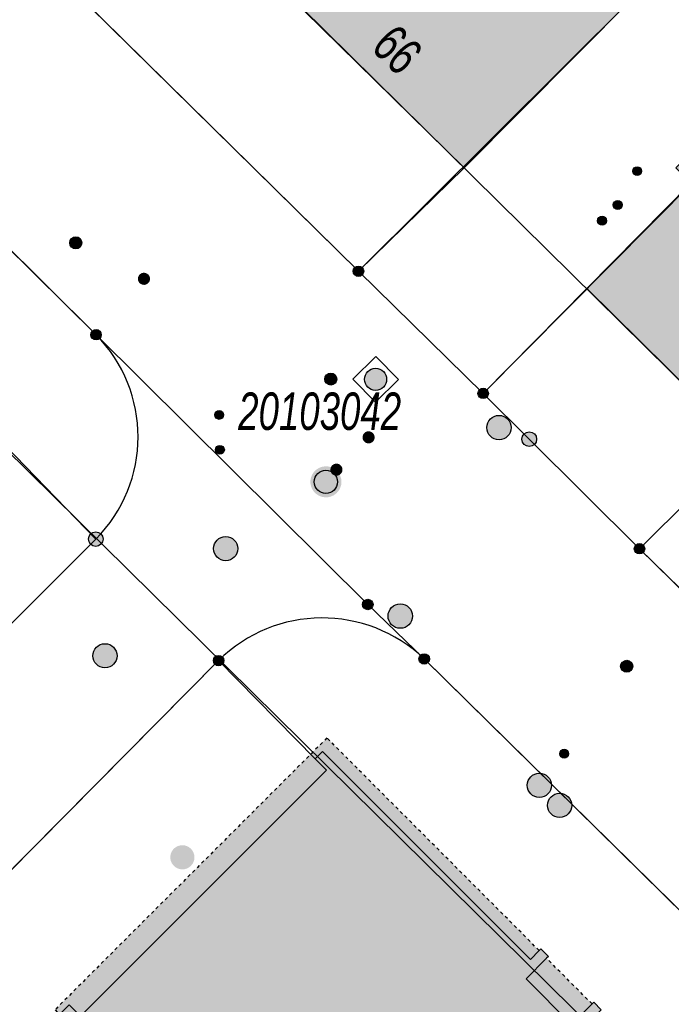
# Model space of a CAD drawing. Header units: metres. Extents: x 2695751 to 2696029, y 1260877 to 1261206.
# Tile 23 of 70: x 2695827 to 2695847, y 1261033 to 1261063. Entities that reach past the tile are written whole.
import ezdxf

# ---------------------------------------------------------------- set-up
doc = ezdxf.new("R2010")
doc.units = ezdxf.units.M
doc.header["$LTSCALE"] = 0.1
doc.linetypes.add('AUSGEZOGEN', pattern=[0])
doc.linetypes.add('VERDECKT2_S2', pattern=[0.36, 0.2, -0.16])
for name, color, linetype in [('Aménagement du territoire_Ligne de distance', 7, 'AUSGEZOGEN'), ('Limites de bien-fonds', 7, 'AUSGEZOGEN'), ('Mensuration officielle_Lignes (Couverture du sol)', 7, 'AUSGEZOGEN'), ('Mensuration officielle_N° de bâtiment', 7, 'AUSGEZOGEN'), ('Mensuration officielle_Point fixe planimétrique - N°', 7, 'AUSGEZOGEN'), ('Mensuration officielle_Surface (Objets divers)', 7, 'AUSGEZOGEN'), ('Mensuration officielle_Surfaces de bâtiments (Couverture du sol)', 7, 'AUSGEZOGEN'), ('Mensuration officielle_Surfaces de bâtiments (Objets divers)', 7, 'AUSGEZOGEN'), ('Points fixes eau potable', 255, 'AUSGEZOGEN'), ('Points fixes EU', 255, 'AUSGEZOGEN'), ('Points fixes gaz', 255, 'AUSGEZOGEN'), ('Points fixes mensuration officielle', 255, 'AUSGEZOGEN'), ('Points fixes réseau électrique', 255, 'AUSGEZOGEN'), ('Réseau AEW', 8, 'AUSGEZOGEN')]:
    doc.layers.add(name, color=color, linetype=linetype)
doc.styles.add('ARIAL', font='arial.ttf')

msp = doc.modelspace()

# ---------------------------------------------------------------- hatches: boundary and pattern name
at = {"layer": 'Mensuration officielle_Surfaces de bâtiments (Couverture du sol)', "true_color": 0xd2d2d2, "transparency": 33554687}
for points in [[(2695846.03, 1261064.16), (2695839.99, 1261070.12), (2695834.751, 1261064.857), (2695840.815, 1261058.899)], [(2695849.51, 1261050.31), (2695855.47, 1261056.29), (2695850.53, 1261061.137), (2695848.757, 1261059.342), (2695848.294, 1261059.8), (2695847.38, 1261058.902), (2695847.857, 1261058.431), (2695844.621, 1261055.155)], [(2695836.184, 1261040.558), (2695836.538, 1261040.205), (2695828.907, 1261032.579), (2695828.554, 1261032.933), (2695828.327, 1261032.706), (2695829.268, 1261031.766), (2695840.086, 1261020.955), (2695840.533, 1261021.402), (2695843.764, 1261018.173), (2695851.338, 1261025.868), (2695844.745, 1261032.456), (2695845.014, 1261032.725), (2695845.063, 1261032.775), (2695844.83, 1261033.008), (2695844.144, 1261032.322), (2695842.729, 1261033.736), (2695843.366, 1261034.372), (2695843.422, 1261034.429), (2695843.189, 1261034.662), (2695843.139, 1261034.613), (2695842.864, 1261034.337), (2695836.411, 1261040.785)]]:
    msp.add_hatch(color=254, dxfattribs=at).paths.add_polyline_path(points)
at = {"layer": 'Mensuration officielle_Surfaces de bâtiments (Objets divers)', "true_color": 0xebebeb, "transparency": 33554687}
for points in [[(2695828.907, 1261032.579), (2695836.538, 1261040.205), (2695836.184, 1261040.558), (2695836.411, 1261040.785), (2695842.864, 1261034.337), (2695843.139, 1261034.613), (2695836.553, 1261041.21), (2695828.115, 1261032.777), (2695840.051, 1261020.849), (2695840.498, 1261021.296), (2695843.694, 1261018.102), (2695843.764, 1261018.173), (2695840.533, 1261021.402), (2695840.086, 1261020.955), (2695829.268, 1261031.766), (2695828.327, 1261032.706), (2695828.554, 1261032.933)], [(2695842.729, 1261033.736), (2695844.144, 1261032.322), (2695844.78, 1261032.958), (2695843.366, 1261034.372)]]:
    msp.add_hatch(color=7, dxfattribs=at).paths.add_polyline_path(points)
at = {"layer": 'Points fixes eau potable', "transparency": 33554687}
for points in [[(2695830.741, 1261055.586), (2695830.728, 1261055.572), (2695830.717, 1261055.556), (2695830.708, 1261055.54), (2695830.7, 1261055.522), (2695830.694, 1261055.504), (2695830.69, 1261055.486), (2695830.688, 1261055.467), (2695830.688, 1261055.448), (2695830.689, 1261055.429), (2695830.693, 1261055.41), (2695830.698, 1261055.392), (2695830.706, 1261055.375), (2695830.715, 1261055.358), (2695830.725, 1261055.342), (2695830.737, 1261055.328), (2695830.751, 1261055.314), (2695830.766, 1261055.302), (2695830.782, 1261055.292), (2695830.799, 1261055.284), (2695830.817, 1261055.277), (2695830.835, 1261055.272), (2695830.854, 1261055.269), (2695830.873, 1261055.268), (2695830.892, 1261055.268), (2695830.91, 1261055.271), (2695830.929, 1261055.275), (2695830.947, 1261055.282), (2695830.964, 1261055.29), (2695830.98, 1261055.3), (2695830.995, 1261055.311), (2695831.009, 1261055.324), (2695831.022, 1261055.338), (2695831.033, 1261055.354), (2695831.042, 1261055.37), (2695831.05, 1261055.388), (2695831.056, 1261055.406), (2695831.06, 1261055.424), (2695831.062, 1261055.443), (2695831.062, 1261055.462), (2695831.061, 1261055.481), (2695831.057, 1261055.5), (2695831.052, 1261055.518), (2695831.044, 1261055.535), (2695831.035, 1261055.552), (2695831.025, 1261055.568), (2695831.013, 1261055.582), (2695830.999, 1261055.596), (2695830.984, 1261055.608), (2695830.968, 1261055.618), (2695830.951, 1261055.626), (2695830.933, 1261055.633), (2695830.915, 1261055.638), (2695830.896, 1261055.641), (2695830.877, 1261055.642), (2695830.858, 1261055.642), (2695830.84, 1261055.639), (2695830.821, 1261055.635), (2695830.803, 1261055.628), (2695830.786, 1261055.62), (2695830.77, 1261055.61), (2695830.755, 1261055.599)], [(2695837.711, 1261050.668), (2695837.698, 1261050.654), (2695837.687, 1261050.639), (2695837.678, 1261050.622), (2695837.67, 1261050.605), (2695837.664, 1261050.587), (2695837.659, 1261050.569), (2695837.657, 1261050.55), (2695837.657, 1261050.531), (2695837.658, 1261050.512), (2695837.661, 1261050.493), (2695837.667, 1261050.475), (2695837.674, 1261050.457), (2695837.683, 1261050.441), (2695837.693, 1261050.425), (2695837.705, 1261050.41), (2695837.719, 1261050.397), (2695837.733, 1261050.385), (2695837.749, 1261050.374), (2695837.766, 1261050.365), (2695837.784, 1261050.358), (2695837.802, 1261050.353), (2695837.821, 1261050.35), (2695837.84, 1261050.349), (2695837.859, 1261050.349), (2695837.877, 1261050.352), (2695837.896, 1261050.356), (2695837.914, 1261050.362), (2695837.931, 1261050.37), (2695837.948, 1261050.38), (2695837.963, 1261050.391), (2695837.977, 1261050.404), (2695837.99, 1261050.418), (2695838.001, 1261050.433), (2695838.01, 1261050.45), (2695838.018, 1261050.467), (2695838.024, 1261050.485), (2695838.029, 1261050.503), (2695838.031, 1261050.522), (2695838.031, 1261050.541), (2695838.03, 1261050.56), (2695838.027, 1261050.579), (2695838.021, 1261050.597), (2695838.014, 1261050.615), (2695838.005, 1261050.631), (2695837.995, 1261050.647), (2695837.983, 1261050.662), (2695837.969, 1261050.675), (2695837.955, 1261050.687), (2695837.939, 1261050.698), (2695837.922, 1261050.707), (2695837.904, 1261050.714), (2695837.886, 1261050.719), (2695837.867, 1261050.722), (2695837.848, 1261050.723), (2695837.829, 1261050.723), (2695837.811, 1261050.72), (2695837.792, 1261050.716), (2695837.774, 1261050.71), (2695837.757, 1261050.702), (2695837.74, 1261050.692), (2695837.725, 1261050.681)], [(2695836.98, 1261049.401), (2695836.993, 1261049.415), (2695837.004, 1261049.43), (2695837.014, 1261049.447), (2695837.021, 1261049.464), (2695837.027, 1261049.482), (2695837.032, 1261049.501), (2695837.034, 1261049.52), (2695837.034, 1261049.539), (2695837.033, 1261049.557), (2695837.029, 1261049.576), (2695837.024, 1261049.594), (2695837.017, 1261049.612), (2695837.008, 1261049.629), (2695836.998, 1261049.645), (2695836.986, 1261049.659), (2695836.972, 1261049.673), (2695836.957, 1261049.685), (2695836.941, 1261049.695), (2695836.925, 1261049.704), (2695836.907, 1261049.711), (2695836.889, 1261049.716), (2695836.87, 1261049.719), (2695836.851, 1261049.72), (2695836.832, 1261049.72), (2695836.813, 1261049.717), (2695836.795, 1261049.713), (2695836.777, 1261049.707), (2695836.759, 1261049.699), (2695836.743, 1261049.689), (2695836.728, 1261049.678), (2695836.714, 1261049.665), (2695836.701, 1261049.651), (2695836.69, 1261049.636), (2695836.68, 1261049.619), (2695836.673, 1261049.602), (2695836.667, 1261049.584), (2695836.662, 1261049.565), (2695836.66, 1261049.546), (2695836.66, 1261049.527), (2695836.661, 1261049.509), (2695836.665, 1261049.49), (2695836.67, 1261049.472), (2695836.677, 1261049.454), (2695836.686, 1261049.437), (2695836.696, 1261049.421), (2695836.708, 1261049.407), (2695836.722, 1261049.393), (2695836.737, 1261049.381), (2695836.753, 1261049.371), (2695836.769, 1261049.362), (2695836.787, 1261049.355), (2695836.805, 1261049.35), (2695836.824, 1261049.347), (2695836.843, 1261049.346), (2695836.862, 1261049.346), (2695836.881, 1261049.349), (2695836.899, 1261049.353), (2695836.917, 1261049.359), (2695836.935, 1261049.367), (2695836.951, 1261049.377), (2695836.966, 1261049.388)], [(2695842.885, 1261039.47), (2695842.945, 1261039.423), (2695843.012, 1261039.389), (2695843.086, 1261039.37), (2695843.162, 1261039.365), (2695843.237, 1261039.376), (2695843.308, 1261039.402), (2695843.373, 1261039.442), (2695843.428, 1261039.494), (2695843.472, 1261039.556), (2695843.502, 1261039.625), (2695843.518, 1261039.7), (2695843.518, 1261039.775), (2695843.504, 1261039.85), (2695843.474, 1261039.92), (2695843.431, 1261039.982), (2695843.377, 1261040.035), (2695843.312, 1261040.076), (2695843.241, 1261040.102), (2695843.166, 1261040.114), (2695843.091, 1261040.111), (2695843.017, 1261040.093), (2695842.949, 1261040.06), (2695842.888, 1261040.014), (2695842.839, 1261039.956), (2695842.801, 1261039.89), (2695842.778, 1261039.818), (2695842.77, 1261039.742), (2695842.777, 1261039.667), (2695842.799, 1261039.594), (2695842.836, 1261039.528)]]:
    msp.add_hatch(color=7, dxfattribs=at).paths.add_polyline_path(points)
at = {"layer": 'Points fixes EU', "lineweight": 25, "transparency": 33554687}
for points in [[(2695838.302, 1261052.091), (2695838.346, 1261052.144), (2695838.379, 1261052.206), (2695838.399, 1261052.273), (2695838.405, 1261052.342), (2695838.396, 1261052.411), (2695838.375, 1261052.477), (2695838.34, 1261052.537), (2695838.294, 1261052.589), (2695838.238, 1261052.631), (2695838.175, 1261052.66), (2695838.107, 1261052.677), (2695838.038, 1261052.679), (2695837.969, 1261052.667), (2695837.904, 1261052.642), (2695837.846, 1261052.604), (2695837.796, 1261052.555), (2695837.758, 1261052.498), (2695837.731, 1261052.433), (2695837.718, 1261052.365), (2695837.72, 1261052.295), (2695837.735, 1261052.227), (2695837.763, 1261052.164), (2695837.804, 1261052.108), (2695837.855, 1261052.061), (2695837.915, 1261052.025), (2695837.981, 1261052.002), (2695838.049, 1261051.992), (2695838.119, 1261051.997), (2695838.186, 1261052.016), (2695838.248, 1261052.047)], [(2695832.442, 1261037.507), (2695832.434, 1261037.582), (2695832.412, 1261037.655), (2695832.375, 1261037.721), (2695832.325, 1261037.779), (2695832.265, 1261037.825), (2695832.197, 1261037.859), (2695832.124, 1261037.878), (2695832.048, 1261037.882), (2695831.973, 1261037.87), (2695831.902, 1261037.844), (2695831.837, 1261037.804), (2695831.782, 1261037.751), (2695831.739, 1261037.689), (2695831.709, 1261037.619), (2695831.694, 1261037.545), (2695831.694, 1261037.469), (2695831.709, 1261037.395), (2695831.739, 1261037.325), (2695831.782, 1261037.263), (2695831.837, 1261037.21), (2695831.902, 1261037.17), (2695831.973, 1261037.144), (2695832.048, 1261037.132), (2695832.124, 1261037.136), (2695832.197, 1261037.155), (2695832.265, 1261037.189), (2695832.325, 1261037.235), (2695832.375, 1261037.293), (2695832.412, 1261037.359), (2695832.434, 1261037.432)]]:
    msp.add_hatch(color=7, dxfattribs=at).paths.add_polyline_path(points)
at = {"layer": 'Points fixes EU', "transparency": 33554687}
for color, points in [(253, [(2695842.271, 1261050.838), (2695842.263, 1261050.914), (2695842.24, 1261050.987), (2695842.203, 1261051.054), (2695842.153, 1261051.113), (2695842.092, 1261051.16), (2695842.023, 1261051.193), (2695841.949, 1261051.213), (2695841.873, 1261051.216), (2695841.797, 1261051.205), (2695841.725, 1261051.178), (2695841.66, 1261051.138), (2695841.604, 1261051.085), (2695841.561, 1261051.022), (2695841.53, 1261050.951), (2695841.515, 1261050.876), (2695841.515, 1261050.8), (2695841.53, 1261050.725), (2695841.561, 1261050.654), (2695841.604, 1261050.591), (2695841.66, 1261050.538), (2695841.725, 1261050.498), (2695841.797, 1261050.471), (2695841.873, 1261050.46), (2695841.949, 1261050.463), (2695842.023, 1261050.483), (2695842.092, 1261050.516), (2695842.153, 1261050.563), (2695842.203, 1261050.622), (2695842.24, 1261050.689), (2695842.263, 1261050.762)]), (7, [(2695833.787, 1261047.085), (2695833.779, 1261047.16), (2695833.757, 1261047.233), (2695833.72, 1261047.299), (2695833.67, 1261047.356), (2695833.61, 1261047.403), (2695833.542, 1261047.436), (2695833.469, 1261047.455), (2695833.393, 1261047.459), (2695833.318, 1261047.448), (2695833.247, 1261047.421), (2695833.182, 1261047.381), (2695833.127, 1261047.329), (2695833.084, 1261047.267), (2695833.054, 1261047.197), (2695833.039, 1261047.123), (2695833.039, 1261047.047), (2695833.054, 1261046.972), (2695833.084, 1261046.903), (2695833.127, 1261046.84), (2695833.182, 1261046.788), (2695833.247, 1261046.748), (2695833.318, 1261046.722), (2695833.393, 1261046.71), (2695833.469, 1261046.714), (2695833.542, 1261046.733), (2695833.61, 1261046.766), (2695833.67, 1261046.813), (2695833.72, 1261046.87), (2695833.757, 1261046.937), (2695833.779, 1261047.009)]), (253, [(2695839.207, 1261044.99), (2695839.199, 1261045.066), (2695839.176, 1261045.139), (2695839.139, 1261045.206), (2695839.089, 1261045.265), (2695839.028, 1261045.312), (2695838.959, 1261045.345), (2695838.885, 1261045.365), (2695838.809, 1261045.368), (2695838.733, 1261045.357), (2695838.661, 1261045.33), (2695838.596, 1261045.29), (2695838.54, 1261045.237), (2695838.497, 1261045.174), (2695838.466, 1261045.103), (2695838.451, 1261045.028), (2695838.451, 1261044.952), (2695838.466, 1261044.877), (2695838.497, 1261044.806), (2695838.54, 1261044.743), (2695838.596, 1261044.69), (2695838.661, 1261044.65), (2695838.733, 1261044.623), (2695838.809, 1261044.612), (2695838.885, 1261044.615), (2695838.959, 1261044.635), (2695839.028, 1261044.668), (2695839.089, 1261044.715), (2695839.139, 1261044.774), (2695839.176, 1261044.841), (2695839.199, 1261044.914)]), (7, [(2695829.93, 1261043.494), (2695829.978, 1261043.552), (2695830.013, 1261043.62), (2695830.034, 1261043.693), (2695830.04, 1261043.768), (2695830.031, 1261043.843), (2695830.006, 1261043.915), (2695829.968, 1261043.981), (2695829.917, 1261044.037), (2695829.856, 1261044.082), (2695829.787, 1261044.114), (2695829.713, 1261044.131), (2695829.638, 1261044.133), (2695829.563, 1261044.12), (2695829.492, 1261044.092), (2695829.429, 1261044.051), (2695829.375, 1261043.997), (2695829.333, 1261043.934), (2695829.305, 1261043.863), (2695829.291, 1261043.789), (2695829.293, 1261043.713), (2695829.31, 1261043.639), (2695829.342, 1261043.57), (2695829.386, 1261043.509), (2695829.443, 1261043.458), (2695829.508, 1261043.419), (2695829.58, 1261043.394), (2695829.655, 1261043.385), (2695829.731, 1261043.39), (2695829.804, 1261043.411), (2695829.871, 1261043.446)])]:
    msp.add_hatch(color=color, dxfattribs=at).paths.add_polyline_path(points)
at = {"layer": 'Points fixes gaz', "transparency": 33554687}
for points in [[(2695828.624, 1261056.441), (2695828.653, 1261056.416), (2695828.686, 1261056.398), (2695828.723, 1261056.387), (2695828.76, 1261056.384), (2695828.798, 1261056.388), (2695828.834, 1261056.399), (2695828.867, 1261056.418), (2695828.896, 1261056.443), (2695828.919, 1261056.473), (2695828.935, 1261056.507), (2695828.945, 1261056.544), (2695828.946, 1261056.582), (2695828.94, 1261056.619), (2695828.927, 1261056.655), (2695828.906, 1261056.687), (2695828.88, 1261056.714), (2695828.849, 1261056.736), (2695828.814, 1261056.75), (2695828.777, 1261056.758), (2695828.739, 1261056.757), (2695828.702, 1261056.749), (2695828.667, 1261056.734), (2695828.636, 1261056.712), (2695828.61, 1261056.685), (2695828.59, 1261056.652), (2695828.577, 1261056.617), (2695828.572, 1261056.579), (2695828.574, 1261056.541), (2695828.584, 1261056.505), (2695828.601, 1261056.471)], [(2695836.802, 1261052.48), (2695836.772, 1261052.503), (2695836.738, 1261052.52), (2695836.701, 1261052.53), (2695836.664, 1261052.532), (2695836.626, 1261052.527), (2695836.59, 1261052.514), (2695836.558, 1261052.494), (2695836.53, 1261052.469), (2695836.508, 1261052.438), (2695836.493, 1261052.403), (2695836.485, 1261052.366), (2695836.484, 1261052.328), (2695836.492, 1261052.291), (2695836.506, 1261052.256), (2695836.527, 1261052.224), (2695836.555, 1261052.198), (2695836.587, 1261052.178), (2695836.622, 1261052.164), (2695836.659, 1261052.158), (2695836.697, 1261052.159), (2695836.734, 1261052.168), (2695836.768, 1261052.185), (2695836.799, 1261052.208), (2695836.824, 1261052.236), (2695836.843, 1261052.269), (2695836.854, 1261052.305), (2695836.858, 1261052.343), (2695836.855, 1261052.381), (2695836.844, 1261052.417), (2695836.826, 1261052.45)], [(2695845.994, 1261043.557), (2695845.966, 1261043.583), (2695845.933, 1261043.602), (2695845.898, 1261043.615), (2695845.86, 1261043.62), (2695845.822, 1261043.618), (2695845.786, 1261043.608), (2695845.752, 1261043.591), (2695845.722, 1261043.567), (2695845.698, 1261043.538), (2695845.68, 1261043.505), (2695845.669, 1261043.468), (2695845.666, 1261043.431), (2695845.67, 1261043.393), (2695845.682, 1261043.357), (2695845.7, 1261043.324), (2695845.726, 1261043.295), (2695845.756, 1261043.273), (2695845.79, 1261043.256), (2695845.827, 1261043.247), (2695845.865, 1261043.246), (2695845.902, 1261043.252), (2695845.938, 1261043.266), (2695845.97, 1261043.286), (2695845.997, 1261043.313), (2695846.018, 1261043.344), (2695846.033, 1261043.379), (2695846.04, 1261043.416), (2695846.039, 1261043.454), (2695846.031, 1261043.491), (2695846.016, 1261043.526)]]:
    msp.add_hatch(color=7, dxfattribs=at).paths.add_polyline_path(points)
at = {"layer": 'Points fixes mensuration officielle', "transparency": 33554687}
for points in [[(2695837.692, 1261055.69), (2695837.689, 1261055.723), (2695837.679, 1261055.754), (2695837.663, 1261055.783), (2695837.642, 1261055.808), (2695837.616, 1261055.828), (2695837.586, 1261055.842), (2695837.555, 1261055.851), (2695837.522, 1261055.852), (2695837.489, 1261055.847), (2695837.458, 1261055.836), (2695837.431, 1261055.819), (2695837.407, 1261055.796), (2695837.388, 1261055.769), (2695837.375, 1261055.739), (2695837.368, 1261055.706), (2695837.368, 1261055.674), (2695837.375, 1261055.641), (2695837.388, 1261055.611), (2695837.407, 1261055.584), (2695837.431, 1261055.561), (2695837.458, 1261055.544), (2695837.489, 1261055.533), (2695837.522, 1261055.528), (2695837.555, 1261055.529), (2695837.586, 1261055.538), (2695837.616, 1261055.552), (2695837.642, 1261055.572), (2695837.663, 1261055.597), (2695837.679, 1261055.626), (2695837.689, 1261055.657)], [(2695829.552, 1261053.72), (2695829.549, 1261053.753), (2695829.539, 1261053.784), (2695829.523, 1261053.813), (2695829.502, 1261053.838), (2695829.476, 1261053.858), (2695829.446, 1261053.872), (2695829.415, 1261053.881), (2695829.382, 1261053.882), (2695829.349, 1261053.877), (2695829.318, 1261053.866), (2695829.291, 1261053.849), (2695829.267, 1261053.826), (2695829.248, 1261053.799), (2695829.235, 1261053.769), (2695829.228, 1261053.736), (2695829.228, 1261053.704), (2695829.235, 1261053.671), (2695829.248, 1261053.641), (2695829.267, 1261053.614), (2695829.291, 1261053.591), (2695829.318, 1261053.574), (2695829.349, 1261053.563), (2695829.382, 1261053.558), (2695829.415, 1261053.559), (2695829.446, 1261053.568), (2695829.476, 1261053.582), (2695829.502, 1261053.602), (2695829.523, 1261053.627), (2695829.539, 1261053.656), (2695829.549, 1261053.687)], [(2695841.562, 1261051.9), (2695841.559, 1261051.933), (2695841.549, 1261051.964), (2695841.533, 1261051.993), (2695841.512, 1261052.018), (2695841.486, 1261052.038), (2695841.456, 1261052.052), (2695841.425, 1261052.061), (2695841.392, 1261052.062), (2695841.359, 1261052.057), (2695841.328, 1261052.046), (2695841.301, 1261052.029), (2695841.277, 1261052.006), (2695841.258, 1261051.979), (2695841.245, 1261051.949), (2695841.238, 1261051.916), (2695841.238, 1261051.884), (2695841.245, 1261051.851), (2695841.258, 1261051.821), (2695841.277, 1261051.794), (2695841.301, 1261051.771), (2695841.328, 1261051.754), (2695841.359, 1261051.743), (2695841.392, 1261051.738), (2695841.425, 1261051.739), (2695841.456, 1261051.748), (2695841.486, 1261051.762), (2695841.512, 1261051.782), (2695841.533, 1261051.807), (2695841.549, 1261051.836), (2695841.559, 1261051.867)], [(2695843.057, 1261050.48), (2695843.053, 1261050.526), (2695843.039, 1261050.57), (2695843.017, 1261050.61), (2695842.987, 1261050.645), (2695842.95, 1261050.673), (2695842.909, 1261050.693), (2695842.864, 1261050.705), (2695842.818, 1261050.707), (2695842.773, 1261050.7), (2695842.73, 1261050.684), (2695842.691, 1261050.66), (2695842.657, 1261050.628), (2695842.631, 1261050.59), (2695842.613, 1261050.548), (2695842.604, 1261050.503), (2695842.604, 1261050.457), (2695842.613, 1261050.412), (2695842.631, 1261050.37), (2695842.657, 1261050.332), (2695842.691, 1261050.3), (2695842.73, 1261050.276), (2695842.773, 1261050.26), (2695842.818, 1261050.253), (2695842.864, 1261050.255), (2695842.909, 1261050.267), (2695842.95, 1261050.287), (2695842.987, 1261050.315), (2695843.017, 1261050.35), (2695843.039, 1261050.39), (2695843.053, 1261050.434)], [(2695837.003, 1261049.156), (2695836.994, 1261049.253), (2695836.964, 1261049.346), (2695836.917, 1261049.432), (2695836.853, 1261049.506), (2695836.776, 1261049.565), (2695836.689, 1261049.608), (2695836.594, 1261049.633), (2695836.497, 1261049.638), (2695836.4, 1261049.623), (2695836.309, 1261049.589), (2695836.226, 1261049.537), (2695836.155, 1261049.47), (2695836.099, 1261049.39), (2695836.061, 1261049.3), (2695836.041, 1261049.205), (2695836.041, 1261049.107), (2695836.061, 1261049.012), (2695836.099, 1261048.922), (2695836.155, 1261048.842), (2695836.226, 1261048.775), (2695836.309, 1261048.723), (2695836.4, 1261048.689), (2695836.497, 1261048.674), (2695836.594, 1261048.679), (2695836.689, 1261048.704), (2695836.776, 1261048.747), (2695836.853, 1261048.806), (2695836.917, 1261048.88), (2695836.964, 1261048.966), (2695836.994, 1261049.059)], [(2695829.607, 1261047.38), (2695829.603, 1261047.426), (2695829.589, 1261047.47), (2695829.567, 1261047.51), (2695829.537, 1261047.545), (2695829.5, 1261047.573), (2695829.459, 1261047.593), (2695829.414, 1261047.605), (2695829.368, 1261047.607), (2695829.323, 1261047.6), (2695829.28, 1261047.584), (2695829.241, 1261047.56), (2695829.207, 1261047.528), (2695829.181, 1261047.49), (2695829.163, 1261047.448), (2695829.154, 1261047.403), (2695829.154, 1261047.357), (2695829.163, 1261047.312), (2695829.181, 1261047.27), (2695829.207, 1261047.232), (2695829.241, 1261047.2), (2695829.28, 1261047.176), (2695829.323, 1261047.16), (2695829.368, 1261047.153), (2695829.414, 1261047.155), (2695829.459, 1261047.167), (2695829.5, 1261047.187), (2695829.537, 1261047.215), (2695829.567, 1261047.25), (2695829.589, 1261047.29), (2695829.603, 1261047.334)], [(2695846.412, 1261047.08), (2695846.409, 1261047.113), (2695846.399, 1261047.144), (2695846.383, 1261047.173), (2695846.362, 1261047.198), (2695846.336, 1261047.218), (2695846.306, 1261047.232), (2695846.275, 1261047.241), (2695846.242, 1261047.242), (2695846.209, 1261047.237), (2695846.178, 1261047.226), (2695846.151, 1261047.209), (2695846.127, 1261047.186), (2695846.108, 1261047.159), (2695846.095, 1261047.129), (2695846.088, 1261047.096), (2695846.088, 1261047.064), (2695846.095, 1261047.031), (2695846.108, 1261047.001), (2695846.127, 1261046.974), (2695846.151, 1261046.951), (2695846.178, 1261046.934), (2695846.209, 1261046.923), (2695846.242, 1261046.918), (2695846.275, 1261046.919), (2695846.306, 1261046.928), (2695846.336, 1261046.942), (2695846.362, 1261046.962), (2695846.383, 1261046.987), (2695846.399, 1261047.016), (2695846.409, 1261047.047)], [(2695837.982, 1261045.35), (2695837.979, 1261045.383), (2695837.969, 1261045.414), (2695837.953, 1261045.443), (2695837.932, 1261045.468), (2695837.906, 1261045.488), (2695837.876, 1261045.502), (2695837.845, 1261045.511), (2695837.812, 1261045.512), (2695837.779, 1261045.507), (2695837.748, 1261045.496), (2695837.721, 1261045.479), (2695837.697, 1261045.456), (2695837.678, 1261045.429), (2695837.665, 1261045.399), (2695837.658, 1261045.366), (2695837.658, 1261045.334), (2695837.665, 1261045.301), (2695837.678, 1261045.271), (2695837.697, 1261045.244), (2695837.721, 1261045.221), (2695837.748, 1261045.204), (2695837.779, 1261045.193), (2695837.812, 1261045.188), (2695837.845, 1261045.189), (2695837.876, 1261045.198), (2695837.906, 1261045.212), (2695837.932, 1261045.232), (2695837.953, 1261045.257), (2695837.969, 1261045.286), (2695837.979, 1261045.317)], [(2695833.352, 1261043.61), (2695833.349, 1261043.643), (2695833.339, 1261043.674), (2695833.323, 1261043.703), (2695833.302, 1261043.728), (2695833.276, 1261043.748), (2695833.246, 1261043.762), (2695833.215, 1261043.771), (2695833.182, 1261043.772), (2695833.149, 1261043.767), (2695833.118, 1261043.756), (2695833.091, 1261043.739), (2695833.067, 1261043.716), (2695833.048, 1261043.689), (2695833.035, 1261043.659), (2695833.028, 1261043.626), (2695833.028, 1261043.594), (2695833.035, 1261043.561), (2695833.048, 1261043.531), (2695833.067, 1261043.504), (2695833.091, 1261043.481), (2695833.118, 1261043.464), (2695833.149, 1261043.453), (2695833.182, 1261043.448), (2695833.215, 1261043.449), (2695833.246, 1261043.458), (2695833.276, 1261043.472), (2695833.302, 1261043.492), (2695833.323, 1261043.517), (2695833.339, 1261043.546), (2695833.349, 1261043.577)], [(2695839.732, 1261043.66), (2695839.729, 1261043.693), (2695839.719, 1261043.724), (2695839.703, 1261043.753), (2695839.682, 1261043.778), (2695839.656, 1261043.798), (2695839.626, 1261043.812), (2695839.595, 1261043.821), (2695839.562, 1261043.822), (2695839.529, 1261043.817), (2695839.498, 1261043.806), (2695839.471, 1261043.789), (2695839.447, 1261043.766), (2695839.428, 1261043.739), (2695839.415, 1261043.709), (2695839.408, 1261043.676), (2695839.408, 1261043.644), (2695839.415, 1261043.611), (2695839.428, 1261043.581), (2695839.447, 1261043.554), (2695839.471, 1261043.531), (2695839.498, 1261043.514), (2695839.529, 1261043.503), (2695839.562, 1261043.498), (2695839.595, 1261043.499), (2695839.626, 1261043.508), (2695839.656, 1261043.522), (2695839.682, 1261043.542), (2695839.703, 1261043.567), (2695839.719, 1261043.596), (2695839.729, 1261043.627)]]:
    msp.add_hatch(color=7, dxfattribs=at).paths.add_polyline_path(points)
at = {"layer": 'Points fixes réseau électrique', "transparency": 33554687}
msp.add_hatch(color=7, dxfattribs=at).paths.add_polyline_path([(2695844.147, 1261039.117), (2695844.139, 1261039.192), (2695844.117, 1261039.265), (2695844.08, 1261039.331), (2695844.03, 1261039.389), (2695843.97, 1261039.435), (2695843.902, 1261039.469), (2695843.829, 1261039.488), (2695843.753, 1261039.492), (2695843.678, 1261039.48), (2695843.607, 1261039.454), (2695843.542, 1261039.414), (2695843.487, 1261039.361), (2695843.444, 1261039.299), (2695843.414, 1261039.229), (2695843.399, 1261039.155), (2695843.399, 1261039.079), (2695843.414, 1261039.005), (2695843.444, 1261038.935), (2695843.487, 1261038.873), (2695843.542, 1261038.82), (2695843.607, 1261038.78), (2695843.678, 1261038.754), (2695843.753, 1261038.742), (2695843.829, 1261038.746), (2695843.902, 1261038.765), (2695843.97, 1261038.799), (2695844.03, 1261038.845), (2695844.08, 1261038.903), (2695844.117, 1261038.969), (2695844.139, 1261039.042)])
at = {"layer": 'Réseau AEW', "transparency": 33554687}
for points in [[(2695846.041, 1261058.797), (2695846.041, 1261058.783), (2695846.043, 1261058.769), (2695846.047, 1261058.756), (2695846.052, 1261058.743), (2695846.058, 1261058.73), (2695846.065, 1261058.718), (2695846.074, 1261058.707), (2695846.083, 1261058.697), (2695846.094, 1261058.688), (2695846.105, 1261058.68), (2695846.117, 1261058.674), (2695846.13, 1261058.668), (2695846.144, 1261058.664), (2695846.157, 1261058.661), (2695846.171, 1261058.66), (2695846.185, 1261058.66), (2695846.199, 1261058.661), (2695846.212, 1261058.664), (2695846.226, 1261058.668), (2695846.239, 1261058.674), (2695846.251, 1261058.68), (2695846.262, 1261058.688), (2695846.273, 1261058.697), (2695846.282, 1261058.707), (2695846.291, 1261058.718), (2695846.298, 1261058.73), (2695846.304, 1261058.743), (2695846.309, 1261058.756), (2695846.313, 1261058.769), (2695846.315, 1261058.783), (2695846.315, 1261058.797), (2695846.315, 1261058.811), (2695846.313, 1261058.825), (2695846.309, 1261058.838), (2695846.304, 1261058.851), (2695846.298, 1261058.864), (2695846.291, 1261058.876), (2695846.282, 1261058.887), (2695846.273, 1261058.897), (2695846.262, 1261058.906), (2695846.251, 1261058.914), (2695846.239, 1261058.92), (2695846.226, 1261058.926), (2695846.212, 1261058.93), (2695846.199, 1261058.933), (2695846.185, 1261058.934), (2695846.171, 1261058.934), (2695846.157, 1261058.933), (2695846.144, 1261058.93), (2695846.13, 1261058.926), (2695846.117, 1261058.92), (2695846.105, 1261058.914), (2695846.094, 1261058.906), (2695846.083, 1261058.897), (2695846.074, 1261058.887), (2695846.065, 1261058.876), (2695846.058, 1261058.864), (2695846.052, 1261058.851), (2695846.047, 1261058.838), (2695846.043, 1261058.825), (2695846.041, 1261058.811)], [(2695845.438, 1261057.747), (2695845.438, 1261057.733), (2695845.44, 1261057.719), (2695845.444, 1261057.706), (2695845.449, 1261057.693), (2695845.455, 1261057.68), (2695845.462, 1261057.668), (2695845.471, 1261057.657), (2695845.48, 1261057.647), (2695845.491, 1261057.638), (2695845.502, 1261057.63), (2695845.514, 1261057.624), (2695845.527, 1261057.618), (2695845.541, 1261057.614), (2695845.554, 1261057.611), (2695845.568, 1261057.61), (2695845.582, 1261057.61), (2695845.596, 1261057.611), (2695845.609, 1261057.614), (2695845.623, 1261057.618), (2695845.636, 1261057.624), (2695845.648, 1261057.63), (2695845.659, 1261057.638), (2695845.67, 1261057.647), (2695845.679, 1261057.657), (2695845.688, 1261057.668), (2695845.695, 1261057.68), (2695845.701, 1261057.693), (2695845.706, 1261057.706), (2695845.71, 1261057.719), (2695845.712, 1261057.733), (2695845.712, 1261057.747), (2695845.712, 1261057.761), (2695845.71, 1261057.775), (2695845.706, 1261057.788), (2695845.701, 1261057.801), (2695845.695, 1261057.814), (2695845.688, 1261057.826), (2695845.679, 1261057.837), (2695845.67, 1261057.847), (2695845.659, 1261057.856), (2695845.648, 1261057.864), (2695845.636, 1261057.87), (2695845.623, 1261057.876), (2695845.609, 1261057.88), (2695845.596, 1261057.883), (2695845.582, 1261057.884), (2695845.568, 1261057.884), (2695845.554, 1261057.883), (2695845.541, 1261057.88), (2695845.527, 1261057.876), (2695845.514, 1261057.87), (2695845.502, 1261057.864), (2695845.491, 1261057.856), (2695845.48, 1261057.847), (2695845.471, 1261057.837), (2695845.462, 1261057.826), (2695845.455, 1261057.814), (2695845.449, 1261057.801), (2695845.444, 1261057.788), (2695845.44, 1261057.775), (2695845.438, 1261057.761)], [(2695844.952, 1261057.258), (2695844.952, 1261057.244), (2695844.954, 1261057.23), (2695844.958, 1261057.217), (2695844.963, 1261057.204), (2695844.969, 1261057.191), (2695844.976, 1261057.179), (2695844.985, 1261057.168), (2695844.994, 1261057.158), (2695845.005, 1261057.149), (2695845.016, 1261057.141), (2695845.028, 1261057.135), (2695845.041, 1261057.129), (2695845.055, 1261057.125), (2695845.068, 1261057.122), (2695845.082, 1261057.121), (2695845.096, 1261057.121), (2695845.11, 1261057.122), (2695845.123, 1261057.125), (2695845.137, 1261057.129), (2695845.15, 1261057.135), (2695845.162, 1261057.141), (2695845.173, 1261057.149), (2695845.184, 1261057.158), (2695845.193, 1261057.168), (2695845.202, 1261057.179), (2695845.209, 1261057.191), (2695845.215, 1261057.204), (2695845.22, 1261057.217), (2695845.224, 1261057.23), (2695845.226, 1261057.244), (2695845.226, 1261057.258), (2695845.226, 1261057.272), (2695845.224, 1261057.286), (2695845.22, 1261057.299), (2695845.215, 1261057.312), (2695845.209, 1261057.325), (2695845.202, 1261057.337), (2695845.193, 1261057.348), (2695845.184, 1261057.358), (2695845.173, 1261057.367), (2695845.162, 1261057.375), (2695845.15, 1261057.381), (2695845.137, 1261057.387), (2695845.123, 1261057.391), (2695845.11, 1261057.394), (2695845.096, 1261057.395), (2695845.082, 1261057.395), (2695845.068, 1261057.394), (2695845.055, 1261057.391), (2695845.041, 1261057.387), (2695845.028, 1261057.381), (2695845.016, 1261057.375), (2695845.005, 1261057.367), (2695844.994, 1261057.358), (2695844.985, 1261057.348), (2695844.976, 1261057.337), (2695844.969, 1261057.325), (2695844.963, 1261057.312), (2695844.958, 1261057.299), (2695844.954, 1261057.286), (2695844.952, 1261057.272)], [(2695833.073, 1261051.232), (2695833.073, 1261051.218), (2695833.075, 1261051.204), (2695833.079, 1261051.191), (2695833.084, 1261051.178), (2695833.09, 1261051.165), (2695833.097, 1261051.153), (2695833.106, 1261051.142), (2695833.115, 1261051.132), (2695833.126, 1261051.123), (2695833.137, 1261051.115), (2695833.149, 1261051.109), (2695833.162, 1261051.103), (2695833.176, 1261051.099), (2695833.189, 1261051.096), (2695833.203, 1261051.095), (2695833.217, 1261051.095), (2695833.231, 1261051.096), (2695833.244, 1261051.099), (2695833.258, 1261051.103), (2695833.271, 1261051.109), (2695833.283, 1261051.115), (2695833.294, 1261051.123), (2695833.305, 1261051.132), (2695833.314, 1261051.142), (2695833.323, 1261051.153), (2695833.33, 1261051.165), (2695833.336, 1261051.178), (2695833.341, 1261051.191), (2695833.345, 1261051.204), (2695833.347, 1261051.218), (2695833.347, 1261051.232), (2695833.347, 1261051.246), (2695833.345, 1261051.26), (2695833.341, 1261051.273), (2695833.336, 1261051.286), (2695833.33, 1261051.299), (2695833.323, 1261051.311), (2695833.314, 1261051.322), (2695833.305, 1261051.332), (2695833.294, 1261051.341), (2695833.283, 1261051.349), (2695833.271, 1261051.355), (2695833.258, 1261051.361), (2695833.244, 1261051.365), (2695833.231, 1261051.368), (2695833.217, 1261051.369), (2695833.203, 1261051.369), (2695833.189, 1261051.368), (2695833.176, 1261051.365), (2695833.162, 1261051.361), (2695833.149, 1261051.355), (2695833.137, 1261051.349), (2695833.126, 1261051.341), (2695833.115, 1261051.332), (2695833.106, 1261051.322), (2695833.097, 1261051.311), (2695833.09, 1261051.299), (2695833.084, 1261051.286), (2695833.079, 1261051.273), (2695833.075, 1261051.26), (2695833.073, 1261051.246)], [(2695833.095, 1261050.151), (2695833.095, 1261050.137), (2695833.097, 1261050.123), (2695833.101, 1261050.11), (2695833.106, 1261050.097), (2695833.112, 1261050.084), (2695833.119, 1261050.072), (2695833.128, 1261050.061), (2695833.137, 1261050.051), (2695833.148, 1261050.042), (2695833.159, 1261050.034), (2695833.171, 1261050.028), (2695833.184, 1261050.022), (2695833.198, 1261050.018), (2695833.211, 1261050.015), (2695833.225, 1261050.014), (2695833.239, 1261050.014), (2695833.253, 1261050.015), (2695833.266, 1261050.018), (2695833.28, 1261050.022), (2695833.293, 1261050.028), (2695833.305, 1261050.034), (2695833.316, 1261050.042), (2695833.327, 1261050.051), (2695833.336, 1261050.061), (2695833.345, 1261050.072), (2695833.352, 1261050.084), (2695833.358, 1261050.097), (2695833.363, 1261050.11), (2695833.367, 1261050.123), (2695833.369, 1261050.137), (2695833.369, 1261050.151), (2695833.369, 1261050.165), (2695833.367, 1261050.179), (2695833.363, 1261050.192), (2695833.358, 1261050.205), (2695833.352, 1261050.218), (2695833.345, 1261050.23), (2695833.336, 1261050.241), (2695833.327, 1261050.251), (2695833.316, 1261050.26), (2695833.305, 1261050.268), (2695833.293, 1261050.274), (2695833.28, 1261050.28), (2695833.266, 1261050.284), (2695833.253, 1261050.287), (2695833.239, 1261050.288), (2695833.225, 1261050.288), (2695833.211, 1261050.287), (2695833.198, 1261050.284), (2695833.184, 1261050.28), (2695833.171, 1261050.274), (2695833.159, 1261050.268), (2695833.148, 1261050.26), (2695833.137, 1261050.251), (2695833.128, 1261050.241), (2695833.119, 1261050.23), (2695833.112, 1261050.218), (2695833.106, 1261050.205), (2695833.101, 1261050.192), (2695833.097, 1261050.179), (2695833.095, 1261050.165)], [(2695843.775, 1261040.72), (2695843.775, 1261040.706), (2695843.777, 1261040.692), (2695843.781, 1261040.679), (2695843.786, 1261040.666), (2695843.792, 1261040.653), (2695843.799, 1261040.641), (2695843.808, 1261040.63), (2695843.817, 1261040.62), (2695843.828, 1261040.611), (2695843.839, 1261040.603), (2695843.851, 1261040.597), (2695843.864, 1261040.591), (2695843.878, 1261040.587), (2695843.891, 1261040.584), (2695843.905, 1261040.583), (2695843.919, 1261040.583), (2695843.933, 1261040.584), (2695843.946, 1261040.587), (2695843.96, 1261040.591), (2695843.973, 1261040.597), (2695843.985, 1261040.603), (2695843.996, 1261040.611), (2695844.007, 1261040.62), (2695844.016, 1261040.63), (2695844.025, 1261040.641), (2695844.032, 1261040.653), (2695844.038, 1261040.666), (2695844.043, 1261040.679), (2695844.047, 1261040.692), (2695844.049, 1261040.706), (2695844.049, 1261040.72), (2695844.049, 1261040.734), (2695844.047, 1261040.748), (2695844.043, 1261040.761), (2695844.038, 1261040.774), (2695844.032, 1261040.787), (2695844.025, 1261040.799), (2695844.016, 1261040.81), (2695844.007, 1261040.82), (2695843.996, 1261040.829), (2695843.985, 1261040.837), (2695843.973, 1261040.843), (2695843.96, 1261040.849), (2695843.946, 1261040.853), (2695843.933, 1261040.856), (2695843.919, 1261040.857), (2695843.905, 1261040.857), (2695843.891, 1261040.856), (2695843.878, 1261040.853), (2695843.864, 1261040.849), (2695843.851, 1261040.843), (2695843.839, 1261040.837), (2695843.828, 1261040.829), (2695843.817, 1261040.82), (2695843.808, 1261040.81), (2695843.799, 1261040.799), (2695843.792, 1261040.787), (2695843.786, 1261040.774), (2695843.781, 1261040.761), (2695843.777, 1261040.748), (2695843.775, 1261040.734)]]:
    msp.add_hatch(color=1, dxfattribs=at).paths.add_polyline_path(points)

# ---------------------------------------------------------------- linework, layer by layer
at = {"layer": 'Aménagement du territoire_Ligne de distance', "color": 7, "linetype": 'AUSGEZOGEN', "transparency": 33554687}
for points in [[(2695815.92, 1261083.45), (2695852.53, 1261047.34), (2695889.71, 1261010.67), (2695915.9, 1260984.83), (2695942.7, 1260958.39), (2695972.35, 1260992.97), (2695942.13, 1261023.53), (2695912.25, 1261053.75), (2695881.66, 1261084.69), (2695850.32, 1261116.38)], [(2695878.33, 1260999.13), (2695841.15, 1261035.8), (2695804.21, 1261072.25)]]:
    msp.add_lwpolyline(points, dxfattribs=at)
at = {"layer": 'Limites de bien-fonds', "color": 7, "linetype": 'AUSGEZOGEN', "transparency": 33554687}
for p, q in [((2695829.39, 1261053.72), (2695816.87, 1261066.11)), ((2695827.24, 1261065.83), (2695837.53, 1261055.69)), ((2695846.03, 1261064.16), (2695837.53, 1261055.69)), ((2695841.4, 1261051.9), (2695851.83, 1261062.41)), ((2695837.53, 1261055.69), (2695841.4, 1261051.9)), ((2695818.07, 1261036.08), (2695829.38, 1261047.38)), ((2695846.25, 1261047.08), (2695850.79, 1261042.63)), ((2695833.19, 1261043.61), (2695821.92, 1261032.24)), ((2695854.42, 1261029.04), (2695839.57, 1261043.66))]:
    msp.add_line(p, q, dxfattribs=at)
for points in [[(2695856.73, 1261057.58), (2695855.47, 1261056.29), (2695849.51, 1261050.31), (2695846.25, 1261047.08)], [(2695829.39, 1261053.72), (2695837.82, 1261045.35), (2695839.57, 1261043.66)], [(2695841.4, 1261051.9), (2695842.83, 1261050.48), (2695846.25, 1261047.08)]]:
    msp.add_lwpolyline(points, dxfattribs=at)
for centre, radius, start, end in [((2695826.191, 1261050.555), 4.5, 315.1275, 44.6917), ((2695836.406, 1261040.361), 4.572, 46.1974, 134.7006)]:
    msp.add_arc(centre, radius, start, end, dxfattribs=at)
at = {"layer": 'Mensuration officielle_Lignes (Couverture du sol)', "color": 7, "linetype": 'AUSGEZOGEN', "transparency": 33554687}
for p, q in [((2695846.03, 1261064.16), (2695840.815, 1261058.899)), ((2695837.53, 1261055.69), (2695840.815, 1261058.899)), ((2695841.4, 1261051.9), (2695844.621, 1261055.155)), ((2695849.51, 1261050.31), (2695844.621, 1261055.155)), ((2695826.58, 1261050.271), (2695829.38, 1261047.38)), ((2695821.923, 1261039.93), (2695829.38, 1261047.38)), ((2695833.19, 1261043.61), (2695836.184, 1261040.558))]:
    msp.add_line(p, q, dxfattribs=at)
for points in [[(2695837.53, 1261055.69), (2695827.24, 1261065.83), (2695817.87, 1261075.05), (2695812.59, 1261080.24)], [(2695840.815, 1261058.899), (2695834.751, 1261064.857), (2695839.99, 1261070.12)], [(2695829.39, 1261053.72), (2695816.87, 1261066.11), (2695815.515, 1261067.442)], [(2695844.621, 1261055.155), (2695847.857, 1261058.431), (2695847.38, 1261058.902), (2695848.294, 1261059.8), (2695848.757, 1261059.342), (2695850.53, 1261061.137)], [(2695841.4, 1261051.9), (2695842.83, 1261050.48), (2695846.25, 1261047.08), (2695850.79, 1261042.63), (2695855.35, 1261038.11), (2695860.27, 1261033.28)], [(2695819.214, 1261029.509), (2695821.92, 1261032.24), (2695833.19, 1261043.61)], [(2695839.57, 1261043.66), (2695854.42, 1261029.04), (2695868.4, 1261015.27), (2695881.49, 1261002.29)], [(2695836.184, 1261040.558), (2695836.411, 1261040.785), (2695842.864, 1261034.337), (2695843.139, 1261034.613), (2695843.189, 1261034.662), (2695843.422, 1261034.429), (2695843.366, 1261034.372), (2695842.729, 1261033.736), (2695844.144, 1261032.322), (2695844.78, 1261032.958), (2695844.83, 1261033.008), (2695845.063, 1261032.775), (2695845.014, 1261032.725), (2695844.745, 1261032.456), (2695851.338, 1261025.868), (2695843.764, 1261018.173), (2695840.533, 1261021.402), (2695840.086, 1261020.955), (2695829.268, 1261031.766)], [(2695829.268, 1261031.766), (2695828.327, 1261032.706), (2695828.554, 1261032.933), (2695828.907, 1261032.579), (2695836.538, 1261040.205), (2695836.184, 1261040.558)]]:
    msp.add_lwpolyline(points, dxfattribs=at)
for centre, radius, start, end in [((2695826.191, 1261050.555), 4.5, 315.1275, 44.6917), ((2695836.406, 1261040.361), 4.572, 46.1974, 134.7006)]:
    msp.add_arc(centre, radius, start, end, dxfattribs=at)
at = {"layer": 'Mensuration officielle_Surface (Objets divers)', "color": 7, "linetype": 'AUSGEZOGEN', "transparency": 33554687}
msp.add_line((2695843.366, 1261034.372), (2695842.729, 1261033.736), dxfattribs=at)
at = {"layer": 'Mensuration officielle_Surface (Objets divers)', "color": 7, "linetype": 'VERDECKT2_S2', "transparency": 33554687}
msp.add_line((2695844.78, 1261032.958), (2695843.366, 1261034.372), dxfattribs=at)
msp.add_lwpolyline([(2695843.139, 1261034.613), (2695836.553, 1261041.21), (2695828.115, 1261032.777), (2695840.051, 1261020.849), (2695840.498, 1261021.296), (2695843.694, 1261018.102), (2695843.764, 1261018.173)], dxfattribs=at)
at = {"layer": 'Mensuration officielle_Surface (Objets divers)', "color": 7, "linetype": 'AUSGEZOGEN', "transparency": 33554687}
for points in [[(2695828.907, 1261032.579), (2695836.538, 1261040.205), (2695836.184, 1261040.558), (2695836.411, 1261040.785), (2695842.864, 1261034.337), (2695843.139, 1261034.613)], [(2695842.729, 1261033.736), (2695844.144, 1261032.322), (2695844.78, 1261032.958)]]:
    msp.add_lwpolyline(points, dxfattribs=at)
at = {"layer": 'Points fixes eau potable', "transparency": 33554687}
msp.add_circle((2695843.145, 1261039.74), 0.375, dxfattribs=at)
at = {"layer": 'Points fixes EU', "color": 31, "lineweight": 25, "transparency": 33554687}
for p, q in [((2695837.354, 1261052.342), (2695838.067, 1261053.043)), ((2695838.055, 1261051.629), (2695837.354, 1261052.342)), ((2695838.768, 1261052.33), (2695838.055, 1261051.629))]:
    msp.add_line(p, q, dxfattribs=at)
at = {"layer": 'Points fixes EU', "lineweight": 25, "transparency": 33554687}
msp.add_line((2695838.067, 1261053.043), (2695838.768, 1261052.33), dxfattribs=at)
msp.add_circle((2695838.061, 1261052.336), 0.344, dxfattribs=at)
at = {"layer": 'Points fixes EU', "transparency": 33554687}
for centre, radius in [((2695841.892, 1261050.838), 0.379), ((2695833.412, 1261047.085), 0.375), ((2695838.828, 1261044.99), 0.379), ((2695829.665, 1261043.759), 0.375)]:
    msp.add_circle(centre, radius, dxfattribs=at)
at = {"layer": 'Points fixes gaz', "transparency": 33554687}
for centre in [(2695828.759, 1261056.571), (2695836.671, 1261052.345), (2695845.853, 1261043.433)]:
    msp.add_circle(centre, 0.187, dxfattribs=at)
at = {"layer": 'Points fixes mensuration officielle', "color": 7, "transparency": 33554687}
for centre, radius in [((2695837.53, 1261055.69), 0.162), ((2695829.39, 1261053.72), 0.162), ((2695841.4, 1261051.9), 0.162), ((2695842.83, 1261050.48), 0.227), ((2695836.521, 1261049.156), 0.36), ((2695829.38, 1261047.38), 0.227), ((2695846.25, 1261047.08), 0.162), ((2695837.82, 1261045.35), 0.162), ((2695833.19, 1261043.61), 0.162), ((2695839.57, 1261043.66), 0.162)]:
    msp.add_circle(centre, radius, dxfattribs=at)
at = {"layer": 'Points fixes réseau électrique', "transparency": 33554687}
msp.add_circle((2695843.772, 1261039.117), 0.375, dxfattribs=at)
at = {"layer": 'Réseau AEW', "color": 1, "transparency": 33554687}
for centre in [(2695846.178, 1261058.797), (2695845.575, 1261057.747), (2695845.089, 1261057.258), (2695833.21, 1261051.232), (2695833.232, 1261050.151), (2695843.912, 1261040.72)]:
    msp.add_circle(centre, 0.137, dxfattribs=at)

# ---------------------------------------------------------------- texts
at = {"layer": 'Mensuration officielle_N° de bâtiment', "color": 7, "transparency": 33554687, "insert": (2695838.321, 1261062.144), "char_height": 1.1621, "width": 1.68109, "attachment_point": 8, "rotation": 315.5049, "style": 'ARIAL'}
msp.add_mtext('\\W0.70;66', dxfattribs=at)
at = {"layer": 'Mensuration officielle_Point fixe planimétrique - N°', "color": 7, "transparency": 33554687, "insert": (2695833.799, 1261050.75), "char_height": 1.1621, "width": 5.50234, "attachment_point": 7, "style": 'ARIAL'}
msp.add_mtext('\\A1;{\\fArial|i1|b0;\\H1.162102;\\W0.700000;\\C7;20103042}\\P', dxfattribs=at)

doc.saveas('drawing.dxf')
